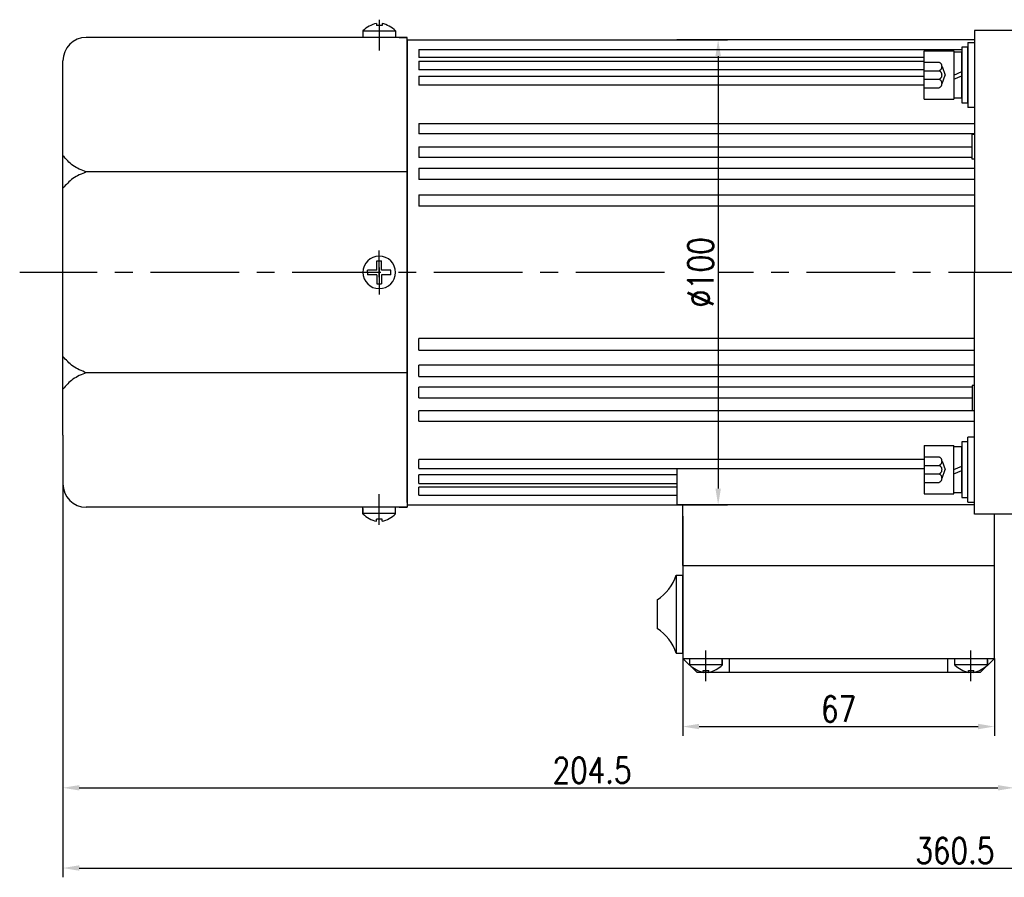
# Model space of a CAD drawing. Header units: inches. Extents: x 331 to 12887, y -474 to 4488.
# Tile 120 of 122: x 11768 to 11980, y 1230 to 1414. Entities that reach past the tile are written whole.
import ezdxf

# ---------------------------------------------------------------- set-up
doc = ezdxf.new("R2010")
doc.units = ezdxf.units.IN
doc.header["$LTSCALE"] = 10
doc.header["$MEASUREMENT"] = 0
doc.linetypes.add('CENTER', pattern=[10.16, 6.35, -1.27, 1.27, -1.27])
doc.linetypes.add('HIDDEN', pattern=[1.905, 1.27, -0.635])
for name, color, linetype in [('1轮廓实线层', 7, 'Continuous'), ('3中心线层', 1, 'CENTER'), ('4虚线层', 6, 'HIDDEN'), ('7标注层', 4, 'Continuous')]:
    doc.layers.add(name, color=color, linetype=linetype)
doc.styles.add('PC_TEXTSTYLE', font='isocp.shx', dxfattribs={"width": 0.8, "bigfont": 'HZFS.SHX'})
doc.styles.add('TH_GBDIM', font='romans.shx', dxfattribs={"width": 0.8, "bigfont": 'gbcbig.shx'})
doc.dimstyles.new('TH_GBDIM', dxfattribs={"dimtxt": 3.5, "dimasz": 2.5, "dimexe": 2, "dimexo": 0, "dimgap": 1, "dimtad": 1, "dimdec": 4, "dimdsep": 46, "dimtxsty": 'TH_GBDIM', "dimcen": 0.09, "dimclrd": 4, "dimclre": 4, "dimclrt": 3, "dimadec": 0, "dimazin": 0, "dimtfac": 1, "dimtdec": 4, "dimtmove": 0, "dimatfit": 3, "dimfxl": 1, "dimtzin": 0, "dimarcsym": 0})
doc.dimstyles.new('线性标注', dxfattribs={"dimtxt": 2.5, "dimasz": 3, "dimexe": 2, "dimexo": 0, "dimgap": 1, "dimtad": 1, "dimtih": 1, "dimtoh": 1, "dimdsep": 46, "dimtxsty": 'PC_TEXTSTYLE', "dimcen": 0.09, "dimclrt": 3, "dimadec": 0, "dimazin": 0, "dimtfac": 0.7, "dimtix": 1, "dimtmove": 0, "dimatfit": 0, "dimfxl": 1, "dimtzin": 0, "dimarcsym": 0})

# ---------------------------------------------------------------- blocks, each defined once
blk = doc.blocks.new('*D703')
at = {"layer": '7标注层', "color": 0, "lineweight": -2, "transparency": 16777216}
for p, q in [((11982.22, 1411.67), (11982.22, 1246.84)), ((11777.72, 1324.67), (11777.72, 1246.84)), ((11781.22, 1248.84), (11978.72, 1248.84))]:
    blk.add_line(p, q, dxfattribs=at)
at = {"layer": '7标注层', "color": 0, "transparency": 16777216}
for points in [[(11781.22, 1249.42), (11781.22, 1248.26), (11777.72, 1248.84)], [(11978.72, 1249.42), (11978.72, 1248.26), (11982.22, 1248.84)]]:
    blk.add_solid(points, dxfattribs=at)
at = {"layer": 'Defpoints', "color": 0, "transparency": 16777216}
for p in [(11982.22, 1411.67), (11777.72, 1324.67), (11982.22, 1248.84)]:
    blk.add_point(p, dxfattribs=at)
at = {"layer": '7标注层', "color": 3, "transparency": 16777216, "insert": (11891.47, 1252.59), "char_height": 5.5, "attachment_point": 5, "style": 'TH_GBDIM'}
blk.add_mtext('204.5', dxfattribs=at)
blk = doc.blocks.new('*D704')
at = {"layer": '7标注层', "color": 4, "lineweight": -2, "transparency": 16777216}
for p, q in [((11909.72, 1409.67), (11920.58, 1409.67)), ((11918.58, 1406.17), (11918.58, 1313.17)), ((11909.72, 1309.67), (11920.58, 1309.67))]:
    blk.add_line(p, q, dxfattribs=at)
at = {"layer": '7标注层', "color": 4, "transparency": 16777216}
for points in [[(11918, 1406.17), (11919.17, 1406.17), (11918.58, 1409.67)], [(11918, 1313.17), (11919.17, 1313.17), (11918.58, 1309.67)]]:
    blk.add_solid(points, dxfattribs=at)
at = {"layer": 'Defpoints', "color": 0, "transparency": 16777216}
for p in [(11909.72, 1409.67), (11909.72, 1309.67), (11918.58, 1309.67)]:
    blk.add_point(p, dxfattribs=at)
at = {"layer": '7标注层', "color": 3, "transparency": 16777216, "insert": (11914.83, 1359.67), "char_height": 5.5, "attachment_point": 5, "rotation": 90, "style": 'TH_GBDIM'}
blk.add_mtext('%%C100', dxfattribs=at)
blk = doc.blocks.new('*D705')
at = {"layer": '7标注层', "color": 0, "lineweight": -2, "transparency": 16777216}
for p, q in [((12138.22, 1329.92), (12138.22, 1229.59)), ((11777.72, 1319.42), (11777.72, 1229.59)), ((11781.22, 1231.59), (12134.72, 1231.59))]:
    blk.add_line(p, q, dxfattribs=at)
at = {"layer": '7标注层', "color": 0, "transparency": 16777216}
for points in [[(11781.22, 1232.18), (11781.22, 1231.01), (11777.72, 1231.59)], [(12134.72, 1232.18), (12134.72, 1231.01), (12138.22, 1231.59)]]:
    blk.add_solid(points, dxfattribs=at)
at = {"layer": 'Defpoints', "color": 0, "transparency": 16777216}
for p in [(12138.22, 1329.92), (11777.72, 1319.42), (12138.22, 1231.59)]:
    blk.add_point(p, dxfattribs=at)
at = {"layer": '7标注层', "color": 3, "transparency": 16777216, "insert": (11969.47, 1235.34), "char_height": 5.5, "attachment_point": 5, "style": 'TH_GBDIM'}
blk.add_mtext('360.5', dxfattribs=at)
blk = doc.blocks.new('*D822')
at = {"layer": '7标注层', "color": 4, "lineweight": -2, "transparency": 16777216}
for p, q in [((11910.97, 1276.67), (11910.97, 1260.01)), ((11977.97, 1276.67), (11977.97, 1260.01)), ((11914.47, 1262.01), (11974.47, 1262.01))]:
    blk.add_line(p, q, dxfattribs=at)
at = {"layer": '7标注层', "color": 4, "transparency": 16777216}
for points in [[(11914.47, 1262.6), (11914.47, 1261.43), (11910.97, 1262.01)], [(11974.47, 1262.6), (11974.47, 1261.43), (11977.97, 1262.01)]]:
    blk.add_solid(points, dxfattribs=at)
at = {"layer": 'Defpoints', "color": 0, "transparency": 16777216}
for p in [(11910.97, 1276.67), (11977.97, 1276.67), (11977.97, 1262.01)]:
    blk.add_point(p, dxfattribs=at)
at = {"layer": '7标注层', "color": 3, "transparency": 16777216, "insert": (11944.47, 1265.76), "char_height": 5.5, "attachment_point": 5, "style": 'TH_GBDIM'}
blk.add_mtext('67', dxfattribs=at)

msp = doc.modelspace()

# ---------------------------------------------------------------- linework, layer by layer
for p, q in [((11845.12418, 1413.19956), (11845.12418, 1412.77136)), ((11846.32418, 1412.77136), (11845.12418, 1412.77136)), ((11846.32418, 1413.19956), (11846.32418, 1412.77136)), ((11851.72418, 1410.17136), (11782.72418, 1410.17136)), ((11842.22418, 1411.6067), (11842.22418, 1410.17136)), ((11849.22418, 1411.5123), (11842.22418, 1411.5123)), ((11849.22418, 1411.6067), (11849.22418, 1410.17136)), ((11849.97418, 1410.17136), (11851.72418, 1410.17136)), ((11851.72418, 1409.17136), (11851.72418, 1410.17136)), ((11851.72418, 1409.17136), (11851.72418, 1359.67136)), ((11777.72418, 1394.67136), (11777.72418, 1405.17136)), ((11777.72418, 1324.67136), (11777.72418, 1394.67136)), ((11851.72418, 1381.2526), (11782.72418, 1381.2526)), ((11851.72418, 1310.17136), (11851.72418, 1359.67136)), ((11851.72418, 1338.09012), (11782.72418, 1338.09012)), ((11777.72418, 1324.67136), (11777.72418, 1314.17136)), ((11840.41256, 1309.17136), (11782.72418, 1309.17136)), ((11851.72418, 1309.17136), (11840.41256, 1309.17136)), ((11842.22418, 1307.73601), (11842.22418, 1309.17136)), ((11842.22418, 1308.8686), (11842.22418, 1307.73601)), ((11849.22418, 1307.73601), (11849.22418, 1309.17136)), ((11849.97418, 1309.17136), (11851.72418, 1309.17136)), ((11849.97418, 1309.17136), (11851.72418, 1309.17136)), ((11851.72418, 1310.17136), (11851.72418, 1309.17136)), ((11849.22418, 1307.83042), (11842.22418, 1307.83042)), ((11846.32418, 1306.57136), (11845.12418, 1306.57136)), ((11845.12418, 1306.14316), (11845.12418, 1306.57136)), ((11846.32418, 1306.14316), (11846.32418, 1306.57136)), ((11977.97418, 1276.67136), (11977.97418, 1307.67136)), ((11912.47418, 1275.23601), (11912.47418, 1276.67136)), ((11919.47418, 1275.23601), (11919.47418, 1276.67136)), ((11969.47418, 1275.23601), (11969.47418, 1276.67136)), ((11976.52104, 1275.23601), (11976.52104, 1276.67136)), ((11912.47418, 1275.33042), (11919.47418, 1275.33042)), ((11919.47418, 1276.3686), (11919.47418, 1275.23601)), ((11969.47418, 1275.33042), (11976.47418, 1275.33042)), ((11976.52104, 1276.3686), (11976.52104, 1275.23601)), ((11915.37418, 1274.07136), (11916.57418, 1274.07136)), ((11915.37418, 1273.64316), (11915.37418, 1274.07136)), ((11916.57418, 1273.64316), (11916.57418, 1274.07136)), ((11972.37418, 1274.07136), (11973.57418, 1274.07136)), ((11972.37418, 1273.64316), (11972.37418, 1274.07136)), ((11973.57418, 1273.64316), (11973.57418, 1274.07136))]:
    msp.add_line(p, q)
for centre, radius, start, end in [((11846.68407, 1406.92321), 6.46728, 103.957243, 133.5991462), ((11844.76429, 1406.92321), 6.46728, 46.4008538, 76.042757), ((11782.72418, 1405.17136), 5, 90, 180), ((11782.72418, 1314.17136), 5, 180, 270), ((11846.68407, 1312.4195), 6.46728, 226.4008538, 256.042757), ((11844.76429, 1312.4195), 6.46728, 283.957243, 313.5991462), ((11916.93407, 1279.9195), 6.46728, 226.4008538, 256.042757), ((11915.01429, 1279.9195), 6.46728, 283.957243, 313.5991462), ((11973.93407, 1279.9195), 6.46728, 226.4008538, 256.042757), ((11972.01429, 1279.9195), 6.46728, 283.957243, 313.5991462)]:
    msp.add_arc(centre, radius, start, end)
for points in [[(11782.72418, 1381.2526), (11779.86903, 1382.6682), (11777.72418, 1384.75779)], [(11782.72418, 1381.2526), (11779.86903, 1379.837), (11777.72418, 1377.74741)], [(11782.72418, 1338.09012), (11779.86903, 1339.50572), (11777.72418, 1341.59531)], [(11782.72418, 1338.09012), (11779.86903, 1336.67451), (11777.72418, 1334.58492)]]:
    msp.add_spline(points, degree=3)
at = {"layer": '1轮廓实线层'}
for p, q in [((11973.72418, 1411.67136), (11973.72418, 1401.67136)), ((11982.22418, 1411.67136), (11973.72418, 1411.67136)), ((11851.72418, 1359.67136), (11851.72418, 1409.67136)), ((11851.72418, 1409.67136), (11909.72418, 1409.67136)), ((11851.72418, 1409.67136), (11851.72418, 1309.67136)), ((11973.72418, 1409.67136), (11909.72418, 1409.67136)), ((11972.22418, 1408.09777), (11970.94418, 1408.09777)), ((11970.94418, 1408.09777), (11970.94418, 1405.45777)), ((11972.22418, 1409.09777), (11972.22418, 1395.09777)), ((11972.22418, 1409.09777), (11973.72418, 1409.09777)), ((11972.22418, 1405.45777), (11972.22418, 1408.09777)), ((11854.22418, 1407.60038), (11970.94418, 1407.60038)), ((11854.22418, 1407.60038), (11854.22418, 1405.88787)), ((11962.86418, 1405.88787), (11854.22418, 1405.88787)), ((11962.86418, 1396.89777), (11962.86418, 1407.29777)), ((11962.86418, 1407.29777), (11969.26418, 1407.29777)), ((11969.26418, 1407.29777), (11969.26418, 1396.89777)), ((11969.26418, 1407.01777), (11969.26418, 1397.17777)), ((11970.94418, 1407.01777), (11969.26418, 1407.01777)), ((11970.94418, 1397.17777), (11970.94418, 1407.01777)), ((11854.22418, 1405.06874), (11962.86418, 1405.06874)), ((11854.22418, 1405.06874), (11854.22418, 1403.21815)), ((11970.94418, 1405.45777), (11970.94418, 1398.73777)), ((11972.22418, 1398.73777), (11972.22418, 1405.45777)), ((11962.86418, 1403.21815), (11854.22418, 1403.21815)), ((11854.22418, 1401.87896), (11962.86418, 1401.87896)), ((11854.22418, 1401.87896), (11854.22418, 1399.89925)), ((11969.26418, 1402.09777), (11970.94418, 1402.82153)), ((11969.26418, 1401.19306), (11970.94418, 1401.91682)), ((11973.72418, 1401.67136), (11973.72418, 1359.67136)), ((11962.86418, 1399.89925), (11854.22418, 1399.89925)), ((11969.26418, 1397.17777), (11970.94418, 1397.17777)), ((11970.94418, 1398.73777), (11970.94418, 1396.09777)), ((11972.22418, 1396.09777), (11972.22418, 1398.73777)), ((11962.86418, 1396.89777), (11969.26418, 1396.89777)), ((11970.94418, 1396.09777), (11972.22418, 1396.09777)), ((11973.72418, 1395.09777), (11972.22418, 1395.09777)), ((11854.22418, 1391.70443), (11973.72418, 1391.70443)), ((11854.22418, 1391.70443), (11854.22418, 1389.45988)), ((11973.72418, 1389.45988), (11854.22418, 1389.45988)), ((11973.22418, 1389.37136), (11973.72418, 1389.37136)), ((11973.22418, 1383.97136), (11973.22418, 1389.37136)), ((11854.22418, 1386.67326), (11973.22359, 1386.67326)), ((11854.22418, 1386.67326), (11854.22418, 1384.34384)), ((11973.22418, 1384.34384), (11854.22418, 1384.34384)), ((11973.72418, 1383.97136), (11973.22418, 1383.97136)), ((11854.22418, 1382.05227), (11973.72418, 1382.05227)), ((11854.22418, 1382.05227), (11854.22418, 1379.66287)), ((11973.72418, 1379.66287), (11854.22418, 1379.66287)), ((11854.22418, 1376.37221), (11973.72418, 1376.37221)), ((11854.22418, 1376.37221), (11854.22418, 1373.92865)), ((11973.72418, 1373.92865), (11854.22418, 1373.92865)), ((11845.22418, 1360.17136), (11845.22418, 1362.17136)), ((11845.22418, 1362.17136), (11846.22418, 1362.17136)), ((11846.22418, 1360.17136), (11846.22418, 1362.17136)), ((11845.22418, 1360.17136), (11843.22418, 1360.17136)), ((11843.22418, 1359.67136), (11843.22418, 1360.17136)), ((11843.22418, 1359.67136), (11843.22418, 1359.17136)), ((11845.22418, 1359.17136), (11843.22418, 1359.17136)), ((11845.22418, 1359.17136), (11845.22418, 1357.17136)), ((11848.22418, 1360.17136), (11846.22418, 1360.17136)), ((11848.22418, 1359.17136), (11846.22418, 1359.17136)), ((11846.22418, 1359.17136), (11846.22418, 1357.17136)), ((11848.22418, 1359.17136), (11848.22418, 1360.17136)), ((11851.72418, 1359.67136), (11851.72418, 1309.67136)), ((11973.72418, 1317.67136), (11973.72418, 1359.67136)), ((11845.22418, 1357.17136), (11846.22418, 1357.17136)), ((11854.22418, 1342.97051), (11854.22418, 1345.41407)), ((11973.72418, 1345.41407), (11854.22418, 1345.41407)), ((11854.22418, 1342.97051), (11973.72418, 1342.97051)), ((11854.22418, 1337.29045), (11854.22418, 1339.67985)), ((11973.72418, 1339.67985), (11854.22418, 1339.67985)), ((11854.22418, 1337.29045), (11973.72418, 1337.29045)), ((11854.22418, 1332.66945), (11854.22418, 1334.99888)), ((11973.22418, 1334.99888), (11854.22418, 1334.99888)), ((11973.72418, 1335.37136), (11973.22418, 1335.37136)), ((11973.22418, 1335.37136), (11973.22418, 1329.97136)), ((11854.22418, 1332.66945), (11973.22418, 1332.66945)), ((11968.66013, 1332.66945), (11973.22359, 1332.66945)), ((11854.22418, 1327.63828), (11854.22418, 1329.88284)), ((11973.72418, 1329.88284), (11854.22418, 1329.88284)), ((11973.72418, 1329.88284), (11968.69033, 1329.88284)), ((11973.22418, 1329.97136), (11973.72418, 1329.97136)), ((11854.22418, 1327.63828), (11973.72418, 1327.63828)), ((11968.68443, 1327.63828), (11973.72418, 1327.63828)), ((11972.22418, 1323.24495), (11970.94418, 1323.24495)), ((11970.94418, 1323.24495), (11970.94418, 1320.60495)), ((11973.72418, 1324.24495), (11972.22418, 1324.24495)), ((11972.22418, 1310.24495), (11972.22418, 1324.24495)), ((11972.22418, 1320.60495), (11972.22418, 1323.24495)), ((11962.8642, 1322.44495), (11969.2642, 1322.44495)), ((11962.8642, 1322.44495), (11962.8642, 1312.04495)), ((11970.94418, 1322.16495), (11969.26418, 1322.16495)), ((11969.2642, 1312.04495), (11969.2642, 1322.44495)), ((11969.2642, 1312.32495), (11969.2642, 1322.16495)), ((11970.94418, 1312.32495), (11970.94418, 1322.16495)), ((11854.22418, 1317.46376), (11854.22418, 1319.44347)), ((11962.86418, 1319.44347), (11854.22418, 1319.44347)), ((11970.94418, 1320.60495), (11970.94418, 1313.88495)), ((11972.22418, 1313.88495), (11972.22418, 1320.60495)), ((11854.22418, 1317.46376), (11962.86418, 1317.46376)), ((11909.72418, 1317.46376), (11909.72418, 1309.67136)), ((11969.26418, 1317.24495), (11970.94418, 1317.96872)), ((11969.26418, 1316.34024), (11970.94418, 1317.06401)), ((11973.72418, 1307.67136), (11973.72418, 1317.67136)), ((11854.22418, 1314.27398), (11854.22418, 1316.12457)), ((11909.72418, 1316.12457), (11854.22418, 1316.12457)), ((11854.22418, 1314.27398), (11909.72418, 1314.27398)), ((11854.22418, 1311.74234), (11854.22418, 1313.45485)), ((11909.72418, 1313.45485), (11854.22418, 1313.45485)), ((11970.94418, 1313.88495), (11970.94418, 1311.24495)), ((11972.22418, 1311.24495), (11972.22418, 1313.88495)), ((11854.22418, 1311.74234), (11909.72418, 1311.74234)), ((11962.8642, 1312.04495), (11969.2642, 1312.04495)), ((11969.26418, 1312.32495), (11970.94418, 1312.32495)), ((11970.94418, 1311.24495), (11972.22418, 1311.24495)), ((11851.72418, 1309.67136), (11909.72418, 1309.67136)), ((11973.72418, 1309.67136), (11909.72418, 1309.67136)), ((11910.97418, 1296.67136), (11910.97418, 1309.67136)), ((11973.72418, 1309.67136), (11968.68357, 1309.67136)), ((11972.22418, 1310.24495), (11973.72418, 1310.24495)), ((11910.97418, 1307.22706), (11910.97418, 1276.67136)), ((11982.22418, 1307.67136), (11973.72418, 1307.67136)), ((11909.56676, 1294.57136), (11909.56676, 1277.77136)), ((11909.56676, 1294.57136), (11910.97418, 1294.57136)), ((11910.97418, 1277.77136), (11910.97418, 1294.57136)), ((11905.44965, 1289.25295), (11905.44965, 1283.08977)), ((11909.56676, 1277.77136), (11910.97418, 1277.77136)), ((11910.97418, 1276.67136), (11913.97418, 1273.67136)), ((11910.97418, 1276.67136), (11920.97418, 1276.67136)), ((11920.97418, 1276.67136), (11920.97418, 1273.67136)), ((11967.97418, 1276.67136), (11977.97418, 1276.67136)), ((11967.97418, 1273.67136), (11967.97418, 1276.67136)), ((11977.97418, 1276.67136), (11974.97418, 1273.67136)), ((11913.97418, 1273.67136), (11974.97418, 1273.67136))]:
    msp.add_line(p, q, dxfattribs=at)
at = {"layer": '1轮廓实线层', "color": 7}
for p, q in [((11910.97418, 1296.67136), (11977.97418, 1296.67136)), ((11920.97418, 1276.67136), (11967.97418, 1276.67136))]:
    msp.add_line(p, q, dxfattribs=at)
at = {"layer": '1轮廓实线层'}
for centre, radius, start, end in [((11845.72418, 1359.67136), 3.5, 0, 180), ((11845.72418, 1359.67136), 3.5, 180, 0), ((11900.12676, 1297.62631), 9.92202, 302.4438553, 342.0674814), ((11900.12676, 1274.7164), 9.92202, 17.9325186, 57.5561447)]:
    msp.add_arc(centre, radius, start, end, dxfattribs=at)
at = {"layer": '3中心线层'}
for p, q in [((11845.72418, 1413.99532), (11845.72418, 1407.37444)), ((11845.72418, 1358.61846), (11845.72418, 1364.39967)), ((11845.72418, 1360.72425), (11845.72418, 1354.94305)), ((11845.72418, 1305.3474), (11845.72418, 1311.96828)), ((11915.92732, 1271.76479), (11915.92732, 1278.38567)), ((11972.92732, 1271.76479), (11972.92732, 1278.38567))]:
    msp.add_line(p, q, dxfattribs=at)
at = {"layer": '3中心线层', "ltscale": 0.3}
for p, q in [((11907.01868, 1359.67136), (11768.42308, 1359.67136)), ((12017.60554, 1359.67135), (11918.58487, 1359.67135))]:
    msp.add_line(p, q, dxfattribs=at)
at = {"layer": '4虚线层'}
for p, q in [((11962.86418, 1404.84177), (11966.06418, 1404.84177)), ((11966.70418, 1403.9271), (11967.38418, 1402.09777)), ((11962.86418, 1403.01243), (11966.06418, 1403.01243)), ((11966.70418, 1400.26843), (11967.38418, 1402.09777)), ((11962.86418, 1401.1831), (11966.06418, 1401.1831)), ((11962.86418, 1399.35377), (11966.06418, 1399.35377)), ((11962.8642, 1319.98895), (11966.0642, 1319.98895)), ((11966.7042, 1319.07428), (11967.3842, 1317.24495)), ((11962.8642, 1318.15961), (11966.0642, 1318.15962)), ((11966.7042, 1315.41562), (11967.3842, 1317.24495)), ((11962.8642, 1316.33028), (11966.0642, 1316.33028)), ((11962.8642, 1314.50095), (11966.0642, 1314.50095))]:
    msp.add_line(p, q, dxfattribs=at)
for centre, start, end in [((11965.73058, 1403.9271), 290.0383846, 69.9616154), ((11965.73058, 1402.09777), 290.0383846, 69.9616154), ((11965.73058, 1400.26843), 290.0383846, 69.9616154), ((11965.73059, 1319.07428), 290.0384073, 69.9616381), ((11965.73059, 1317.24495), 290.0384073, 69.9616381), ((11965.73059, 1315.41562), 290.0384073, 69.9616381)]:
    msp.add_arc(centre, 0.97361, start, end, dxfattribs=at)

# ---------------------------------------------------------------- dimensions: what is measured, and where the dimension line sits
at = {"layer": '7标注层'}
for base, p1, p2, dimstyle, override, picture, middle in [((11982.22418, 1248.83859), (11777.72418, 1324.67136), (11982.22418, 1411.67136), '线性标注', {"dimtxt": 5.5, "dimasz": 3.5, "dimtxsty": 'TH_GBDIM', "dimadec": 2}, '*D703', (11891.47418, 1248.83859)), ((12138.22418, 1231.59482), (11777.72418, 1319.42136), (12138.22418, 1329.92136), '线性标注', {"dimtxt": 5.5, "dimasz": 3.5, "dimtxsty": 'TH_GBDIM', "dimadec": 2}, '*D705', (11969.47418, 1231.59482)), ((11977.97418, 1262.01316), (11910.97418, 1276.67136), (11977.97418, 1276.67136), 'TH_GBDIM', {"dimtxt": 5.5, "dimasz": 3.5, "dimdec": 1, "dimadec": 1}, '*D822', (11944.47418, 1262.01316))]:
    dim = msp.add_linear_dim(base=base, p1=p1, p2=p2, dimstyle=dimstyle, override=override, dxfattribs=at)
    dim.commit()
    dim.dimension.update_dxf_attribs({"geometry": picture, "text_midpoint": middle, "dimtype": 160})
dim = msp.add_linear_dim(base=(11918.58487, 1309.67136), p1=(11909.72418, 1409.67136), p2=(11909.72418, 1309.67136), angle=90, text='%%C100', dimstyle='TH_GBDIM', override={"dimtxt": 5.5, "dimasz": 3.5, "dimgap": 1, "dimtad": 1, "dimjust": 0, "dimdec": 1, "dimlfac": 1.25, "dimse1": 0, "dimse2": 0, "dimsd1": 0, "dimsd2": 0, "dimadec": 1}, dxfattribs=at)
dim.commit()
dim.dimension.update_dxf_attribs({"geometry": '*D704', "text_midpoint": (11914.83487, 1359.67136)})

doc.saveas('drawing.dxf')
